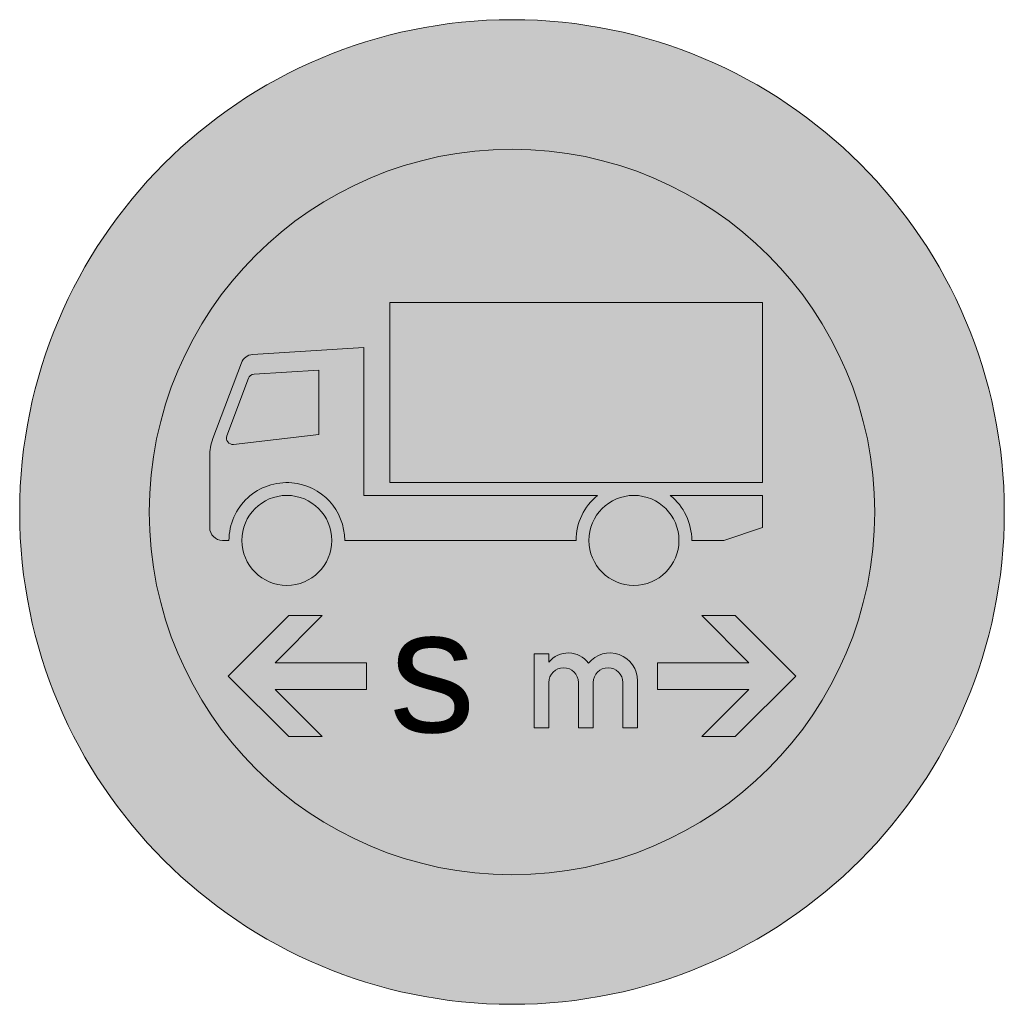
# Model space of a CAD drawing. Header units: metres. Extents: x -0.002 to 0.002, y -0.002 to 0.002.
import ezdxf
from ezdxf.enums import TextEntityAlignment as Align

# ---------------------------------------------------------------- set-up
doc = ezdxf.new("R2010")
doc.units = ezdxf.units.M
for name, color, linetype, lineweight in [('VKZ_266-00_flf', 1, 'Continuous', 0), ('VKZ_266-00_sym', 7, 'Continuous', 0), ('VKZ_266-00_txt', 7, 'Continuous', 0)]:
    doc.layers.add(name, color=color, linetype=linetype, lineweight=lineweight)
doc.styles.add('RNV_Ari_0001_00.5', font='arial.ttf', dxfattribs={"height": 0.0005})

msp = doc.modelspace()

# ---------------------------------------------------------------- hatches: boundary and pattern name
at = {"layer": 'VKZ_266-00_flf', "linetype": 'Continuous'}
h = msp.add_hatch(color=256, dxfattribs=at)
h.dxf.hatch_style = 1
h.paths.add_polyline_path([(-0.002, 0, 1), (0.002, 0, 1)])
h.paths.add_polyline_path([(0.001473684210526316, 0, -1), (-0.001473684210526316, 0, -1)], flags=16)
at = {"layer": 'VKZ_266-00_flf', "linetype": 'Continuous', "true_color": 0xffffff}
h = msp.add_hatch(color=7, dxfattribs=at)
h.dxf.hatch_style = 1
h.paths.add_polyline_path([(-0.001473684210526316, 0, 1), (0.001473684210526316, 0, 1)])
h.paths.add_polyline_path([(0.001017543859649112, 0.0008506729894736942), (0.001017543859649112, 0.000119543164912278), (-0.0004969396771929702, 0.000119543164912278), (-0.0004969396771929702, 0.0008506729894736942)], flags=16)
h.paths.add_polyline_path([(-0.0006013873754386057, 0.0006678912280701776), (-0.0006013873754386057, 6.73200000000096e-05), (0.0003475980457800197, 6.731953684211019e-05, 0.2265409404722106), (0.00026030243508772, -0.0001154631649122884), (-0.0006797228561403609, -0.0001154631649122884, 0.3896248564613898), (-0.0008948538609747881, 0.000118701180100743, 0.4392373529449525), (-0.001149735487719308, -0.0001154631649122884), (-0.001175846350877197, -0.0001154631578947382, -0.4142135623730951), (-0.001228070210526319, -6.323929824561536e-05), (-0.001228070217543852, 0.0002252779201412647, -0.08993331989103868), (-0.001214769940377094, 0.0002986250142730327), (-0.001099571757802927, 0.000605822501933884, -0.295586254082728), (-0.001053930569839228, 0.0006396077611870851)], flags=16)
h.paths.add_polyline_path([(-0.0007841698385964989, 0.0005764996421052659), (-0.0007841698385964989, 0.0003153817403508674), (-0.001130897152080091, 0.0002745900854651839, -0.5615518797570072), (-0.001158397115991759, 0.0003096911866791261), (-0.001070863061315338, 0.0005431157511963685, -0.295586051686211), (-0.001048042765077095, 0.0005600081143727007)], flags=0)
h.paths.add_polyline_path([(0.0006780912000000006, -0.0001154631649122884, -1), (0.0003125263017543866, -0.0001154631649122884, -1)], flags=16)
h.paths.add_polyline_path([(0.0006430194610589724, 6.731953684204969e-05), (0.001017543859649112, 6.73200000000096e-05), (0.001017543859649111, -6.323929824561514e-05), (0.0008608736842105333, -0.0001154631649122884), (0.0007303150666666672, -0.0001154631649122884, 0.2265409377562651)], flags=16)
h.paths.add_polyline_path([(-0.0007319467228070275, -0.0001154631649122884, -1), (-0.001097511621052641, -0.0001154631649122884, -1)], flags=16)
h.paths.add_polyline_path([(-0.0007708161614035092, -0.0004210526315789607), (-0.0009618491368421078, -0.0006120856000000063), (-0.0005914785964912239, -0.0006120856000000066), (-0.0005914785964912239, -0.0007212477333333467), (-0.000961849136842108, -0.0007212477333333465), (-0.0007708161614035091, -0.0009122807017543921), (-0.0009072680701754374, -0.0009122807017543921), (-0.001152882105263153, -0.0006666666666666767), (-0.0009072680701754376, -0.0004210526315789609)], flags=16)
h.paths.add_polyline_path([(8.939017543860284e-05, -0.0005764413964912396), (0.0001495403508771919, -0.0005764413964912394), (0.0001495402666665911, -0.0006103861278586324, -0.4919323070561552), (0.0003103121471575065, -0.0006141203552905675, -0.7051563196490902), (0.0005104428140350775, -0.0006854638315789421), (0.000510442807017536, -0.0008771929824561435), (0.0004502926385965, -0.0008771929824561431), (0.0004502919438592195, -0.0006929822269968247, 0.9999980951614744), (0.000329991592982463, -0.0006929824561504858), (0.0003299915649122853, -0.0008771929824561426), (0.0002698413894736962, -0.0008771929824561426), (0.0002698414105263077, -0.0006929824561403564, 0.999998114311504), (0.0001495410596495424, -0.000692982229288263), (0.000149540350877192, -0.0008771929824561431), (8.939017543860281e-05, -0.0008771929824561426)], flags=16)
h.paths.add_polyline_path([(0.0007708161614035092, -0.0004210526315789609), (0.0009072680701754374, -0.0004210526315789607), (0.001152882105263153, -0.0006666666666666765), (0.0009072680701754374, -0.0009122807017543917), (0.0007708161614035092, -0.0009122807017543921), (0.000961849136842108, -0.0007212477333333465), (0.0005914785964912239, -0.0007212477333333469), (0.0005914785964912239, -0.0006120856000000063), (0.0009618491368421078, -0.0006120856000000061)], flags=16)
h.paths.add_polyline_path([(-0.0007841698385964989, 0.0005764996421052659), (-0.001048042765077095, 0.0005600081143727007, 0.2955860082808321), (-0.001070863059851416, 0.0005431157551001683), (-0.001158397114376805, 0.0003096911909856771, 0.5615519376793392), (-0.001130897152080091, 0.0002745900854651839), (-0.000784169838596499, 0.0003153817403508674)], flags=0)
at = {"layer": 'VKZ_266-00_sym'}
h = msp.add_hatch(color=256, dxfattribs=at)
h.dxf.hatch_style = 1
h.paths.add_polyline_path([(0.001017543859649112, 0.0008506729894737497), (-0.0004969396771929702, 0.0008506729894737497), (-0.0004969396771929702, 0.0001195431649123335), (0.001017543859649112, 0.0001195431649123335)])
h.paths.add_polyline_path([(0.0003125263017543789, -0.0001154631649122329, 1), (0.0006780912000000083, -0.0001154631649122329, 1)])
h.paths.add_polyline_path([(0.001017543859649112, 6.73200000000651e-05), (0.0006430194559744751, 6.731953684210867e-05, -0.2265409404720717), (0.0007303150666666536, -0.0001154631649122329), (0.0008608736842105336, -0.0001154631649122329), (0.001017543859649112, -6.323929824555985e-05)])
h.paths.add_polyline_path([(0.0003475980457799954, 6.731953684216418e-05), (-0.0006013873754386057, 6.73200000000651e-05), (-0.0006013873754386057, 0.0006678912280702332), (-0.001053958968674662, 0.0006396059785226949, 0.2956666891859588), (-0.001099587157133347, 0.0006057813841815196), (-0.001214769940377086, 0.0002986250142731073, 0.09009336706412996), (-0.001228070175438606, 0.0002251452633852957), (-0.001228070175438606, -6.329983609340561e-05, 0.4138740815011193), (-0.001175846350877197, -0.0001154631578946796), (-0.001149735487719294, -0.0001154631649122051, -0.4392373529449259), (-0.0008948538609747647, 0.0001187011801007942, -0.3896248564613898), (-0.0006797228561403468, -0.0001154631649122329), (0.0002603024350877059, -0.0001154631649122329, -0.2265409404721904)])
h.paths.add_polyline_path([(-0.000784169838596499, 0.0003153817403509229), (-0.00113089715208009, 0.0002745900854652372, -0.5615518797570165), (-0.001158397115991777, 0.0003096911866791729), (-0.001070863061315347, 0.0005431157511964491, -0.2953946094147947), (-0.001048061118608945, 0.0005600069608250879), (-0.000784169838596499, 0.0005764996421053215)], flags=16)
h.paths.add_polyline_path([(-0.0007319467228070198, -0.0001154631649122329, 1), (-0.001097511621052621, -0.0001154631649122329, 1)])
h.paths.add_polyline_path([(0.0002698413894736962, -0.0006929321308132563), (0.0002698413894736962, -0.0008771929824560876), (0.0003299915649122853, -0.0008771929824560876), (0.0003299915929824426, -0.0006929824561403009, -0.999756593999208), (0.0004502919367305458, -0.0006929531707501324), (0.0004502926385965, -0.0008771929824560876), (0.000510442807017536, -0.0008771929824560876), (0.000510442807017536, -0.0006854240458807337, 0.7050242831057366), (0.0003103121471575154, -0.0006141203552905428, 0.4919323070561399), (0.0001495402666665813, -0.0006103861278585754), (0.000149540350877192, -0.0005764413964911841), (8.939017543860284e-05, -0.0005764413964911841), (8.939017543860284e-05, -0.0008771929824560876), (0.000149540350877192, -0.0008771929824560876), (0.0001495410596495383, -0.0006929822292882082, -0.9995798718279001)])
h.paths.add_polyline_path([(0.0009072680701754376, -0.0004210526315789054), (0.0007708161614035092, -0.0004210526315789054), (0.0009618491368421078, -0.0006120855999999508), (0.0005914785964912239, -0.0006120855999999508), (0.0005914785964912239, -0.0007212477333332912), (0.0009618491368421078, -0.0007212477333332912), (0.0007708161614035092, -0.0009122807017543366), (0.0009072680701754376, -0.0009122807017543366), (0.001152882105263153, -0.000666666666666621)])
h.paths.add_polyline_path([(-0.0005914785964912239, -0.0006120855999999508), (-0.0009618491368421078, -0.0006120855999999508), (-0.0007708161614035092, -0.0004210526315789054), (-0.0009072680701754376, -0.0004210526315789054), (-0.001152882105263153, -0.000666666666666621), (-0.0009072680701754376, -0.0009122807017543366), (-0.0007708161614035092, -0.0009122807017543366), (-0.0009618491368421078, -0.0007212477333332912), (-0.0005914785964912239, -0.0007212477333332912)])
at = {"layer": 'VKZ_266-00_sym', "true_color": 0xffffff}
h = msp.add_hatch(color=7, dxfattribs=at)
h.dxf.hatch_style = 1
h.paths.add_polyline_path([(-0.000784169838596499, 0.0005764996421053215), (-0.001048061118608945, 0.0005600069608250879, 0.2953945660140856), (-0.001070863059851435, 0.000543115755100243), (-0.001158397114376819, 0.0003096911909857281, 0.5615519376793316), (-0.00113089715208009, 0.0002745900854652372), (-0.000784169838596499, 0.0003153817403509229)])

# ---------------------------------------------------------------- linework, layer by layer
at = {"layer": 'VKZ_266-00_sym'}
for p, q in [((0.001017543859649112, 0.0008506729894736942), (-0.0004969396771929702, 0.0008506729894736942)), ((-0.0004969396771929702, 0.0008506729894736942), (-0.0004969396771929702, 0.000119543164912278)), ((0.001017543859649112, 0.000119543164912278), (0.001017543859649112, 0.0008506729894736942)), ((-0.0006013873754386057, 0.0006678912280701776), (-0.001053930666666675, 0.0006396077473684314)), ((-0.0006013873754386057, 6.73200000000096e-05), (-0.0006013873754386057, 0.0006678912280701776)), ((-0.001099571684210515, 0.0006058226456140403), (-0.0012147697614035, 0.0002986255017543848)), ((-0.000784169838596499, 0.0005764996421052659), (-0.001048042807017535, 0.00056000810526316)), ((-0.000784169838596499, 0.0003153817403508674), (-0.000784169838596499, 0.0005764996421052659)), ((-0.001070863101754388, 0.0005431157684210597), (-0.001158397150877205, 0.0003096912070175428)), ((-0.001130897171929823, 0.0002745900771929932), (-0.000784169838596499, 0.0003153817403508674)), ((-0.001228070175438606, 0.0002252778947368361), (-0.001228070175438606, -6.323929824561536e-05)), ((-0.0004969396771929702, 0.000119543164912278), (0.001017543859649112, 0.000119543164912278)), ((0.0003475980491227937, 6.731953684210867e-05), (-0.0006013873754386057, 6.73200000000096e-05)), ((0.001017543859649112, 6.73200000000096e-05), (0.0006430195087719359, 6.731953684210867e-05)), ((0.001017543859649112, -6.323929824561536e-05), (0.001017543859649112, 6.73200000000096e-05)), ((0.0008608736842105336, -0.0001154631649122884), (0.001017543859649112, -6.323929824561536e-05)), ((-0.001175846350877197, -0.0001154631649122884), (-0.00114973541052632, -0.0001154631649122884)), ((-0.0006797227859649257, -0.0001154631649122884), (0.0002603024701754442, -0.0001154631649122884)), ((0.0007303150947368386, -0.0001154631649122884), (0.0008608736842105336, -0.0001154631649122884)), ((-0.001152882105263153, -0.0006666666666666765), (-0.0009072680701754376, -0.0004210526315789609)), ((-0.0007708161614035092, -0.0004210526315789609), (-0.0009618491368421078, -0.0006120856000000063)), ((-0.0009072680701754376, -0.0004210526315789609), (-0.0007708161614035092, -0.0004210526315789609)), ((0.0009072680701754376, -0.0004210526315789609), (0.0007708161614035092, -0.0004210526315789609)), ((0.0007708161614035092, -0.0004210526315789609), (0.0009618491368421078, -0.0006120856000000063)), ((0.001152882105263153, -0.0006666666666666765), (0.0009072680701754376, -0.0004210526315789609)), ((8.939017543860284e-05, -0.0008771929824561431), (8.939017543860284e-05, -0.0005764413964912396)), ((8.939017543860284e-05, -0.0005764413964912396), (0.000149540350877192, -0.0005764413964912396)), ((0.000149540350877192, -0.0005764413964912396), (0.0001495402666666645, -0.0006103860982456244)), ((-0.0009618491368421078, -0.0006120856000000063), (-0.0005914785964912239, -0.0006120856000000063)), ((-0.0005914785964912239, -0.0006120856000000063), (-0.0005914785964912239, -0.0007212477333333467)), ((0.0003103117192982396, -0.0006141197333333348), (0.0003103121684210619, -0.0006141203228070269)), ((0.0009618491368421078, -0.0006120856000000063), (0.0005914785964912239, -0.0006120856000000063)), ((0.0005914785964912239, -0.0006120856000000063), (0.0005914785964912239, -0.0007212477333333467)), ((-0.0009072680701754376, -0.0009122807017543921), (-0.001152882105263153, -0.0006666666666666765)), ((0.0009072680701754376, -0.0009122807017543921), (0.001152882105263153, -0.0006666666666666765)), ((0.0001495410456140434, -0.0006929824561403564), (0.000149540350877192, -0.0008771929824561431)), ((0.0002698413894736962, -0.0008771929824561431), (0.0002698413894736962, -0.0006929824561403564)), ((0.0003299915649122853, -0.0006929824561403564), (0.0003299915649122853, -0.0008771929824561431)), ((0.0004502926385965, -0.0008771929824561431), (0.0004502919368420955, -0.0006929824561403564)), ((0.000510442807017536, -0.0006854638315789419), (0.000510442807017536, -0.0008771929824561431)), ((-0.0005914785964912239, -0.0007212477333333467), (-0.0009618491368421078, -0.0007212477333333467)), ((-0.0009618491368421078, -0.0007212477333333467), (-0.0007708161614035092, -0.0009122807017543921)), ((0.0005914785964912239, -0.0007212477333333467), (0.0009618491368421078, -0.0007212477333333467)), ((0.0009618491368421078, -0.0007212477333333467), (0.0007708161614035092, -0.0009122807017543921)), ((0.000149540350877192, -0.0008771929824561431), (8.939017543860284e-05, -0.0008771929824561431)), ((0.0003299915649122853, -0.0008771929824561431), (0.0002698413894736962, -0.0008771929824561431)), ((0.000510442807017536, -0.0008771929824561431), (0.0004502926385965, -0.0008771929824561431)), ((-0.0007708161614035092, -0.0009122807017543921), (-0.0009072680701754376, -0.0009122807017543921)), ((0.0007708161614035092, -0.0009122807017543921), (0.0009072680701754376, -0.0009122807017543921))]:
    msp.add_line(p, q, dxfattribs=at)
for centre, radius in [((0, 0), 0.002), ((0, 0), 0.001473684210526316), ((-0.0009147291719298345, -0.0001154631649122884), 0.000182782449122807), ((0.0004953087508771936, -0.0001154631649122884), 0.000182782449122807)]:
    msp.add_circle(centre, radius, dxfattribs=at)
for centre, radius, start, end in [((-0.001050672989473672, 0.0005874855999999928), 5.222385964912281e-05, 93.576332, 159.443954), ((-0.001046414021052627, 0.0005339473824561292), 2.611157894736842e-05, 93.576332, 159.443954), ((-0.001019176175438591, 0.0002252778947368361), 0.0002088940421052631, 159.443954, 180), ((-0.00113394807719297, 0.0003005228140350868), 2.611157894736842e-05, 159.443954, 276.7098389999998), ((-0.0009147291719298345, -0.0001154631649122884), 0.0002350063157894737, 85.14849903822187, 180), ((-0.0009147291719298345, -0.0001154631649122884), 0.0002350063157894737, 0, 85.14849903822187), ((0.0004953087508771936, -0.0001154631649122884), 0.0002350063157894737, 128.9424439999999, 180), ((0.0004953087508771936, -0.0001154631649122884), 0.0002350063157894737, 0, 51.05756000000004), ((-0.001175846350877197, -6.323929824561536e-05), 5.222385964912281e-05, 180, 270), ((0.0002284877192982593, -0.0006741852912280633), 0.0001015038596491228, 36.28171900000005, 141.0575560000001), ((0.0003976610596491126, -0.0006854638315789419), 0.0001127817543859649, 0, 140.759247), ((0.0002096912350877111, -0.0006929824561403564), 6.01501754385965e-05, 0, 180), ((0.0003901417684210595, -0.0006929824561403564), 6.01501754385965e-05, 0, 180)]:
    msp.add_arc(centre, radius, start, end, dxfattribs=at)

# ---------------------------------------------------------------- texts
at = {"layer": 'VKZ_266-00_txt', "style": 'RNV_Ari_0001_00.5'}
msp.add_attdef('s', text='', height=0.0005, dxfattribs=at).set_placement((-0.0003234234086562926, -0.0008941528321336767), align=Align.CENTER)

doc.saveas('drawing.dxf')
